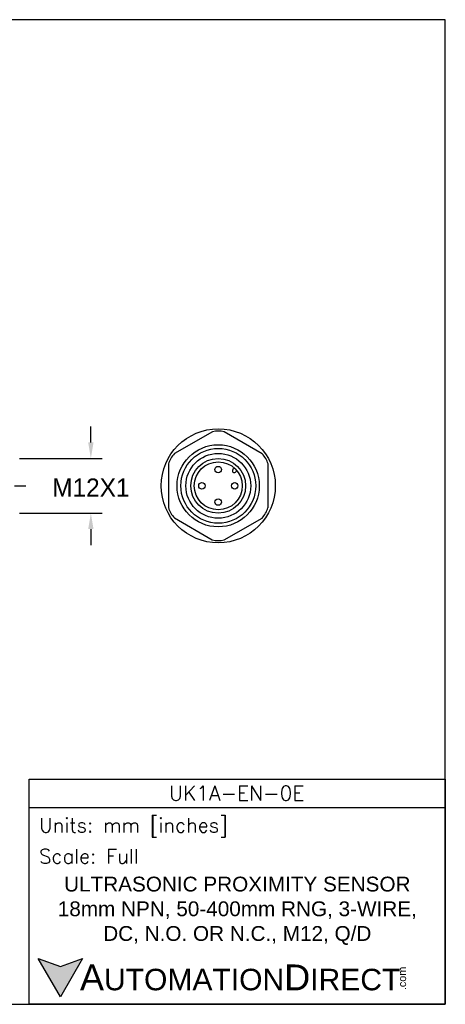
# Model space of a CAD drawing. Header units: inches. Extents: x 0 to 279, y 0 to 216.
# Tile 4 of 4: x 186 to 279, y 0 to 216. Entities that reach past the tile are written whole.
import ezdxf

# ---------------------------------------------------------------- set-up
doc = ezdxf.new("R2010")
doc.units = ezdxf.units.IN
doc.header["$LTSCALE"] = 10
doc.header["$MEASUREMENT"] = 0
doc.linetypes.add('CENTER', pattern=[2, 1.25, -0.25, 0.25, -0.25])
for name, color, linetype in [('center', 40, 'CENTER'), ('DIM', 140, 'Continuous'), ('Text', 140, 'Continuous')]:
    doc.layers.add(name, color=color, linetype=linetype)
doc.styles.add('\\M+2ABAC\\M+2A6A11', font='txt')
doc.styles.add('ROMANS', font='romans.shx')
doc.dimstyles.get("Standard").update_dxf_attribs({"dimtxt": 4, "dimasz": 3.5, "dimexe": 2.5, "dimexo": 1.5, "dimgap": 1, "dimtad": 0, "dimtih": 1, "dimtoh": 1, "dimdec": 1, "dimzin": 0, "dimdsep": 46, "dimtxsty": 'Standard', "dimcen": 0, "dimadec": 0, "dimazin": 0, "dimtfac": 1, "dimtdec": 1, "dimtofl": 0, "dimtmove": 0, "dimatfit": 3, "dimfxl": 0, "dimtolj": 1, "dimtzin": 0, "dimarcsym": 0})

# ---------------------------------------------------------------- blocks, each defined once
blk = doc.blocks.new('*D2')
at = {"layer": 'Defpoints', "color": 0}
for p in [(184.65, 119.69), (184.65, 107.69), (201.76, 107.69)]:
    blk.add_point(p, dxfattribs=at)
at = {"layer": 'DIM', "color": 0, "lineweight": -2}
for p, q in [((201.76, 123.19), (201.76, 126.69)), ((186.15, 119.69), (204.26, 119.69)), ((186.15, 107.69), (204.26, 107.69)), ((201.76, 104.19), (201.76, 100.69))]:
    blk.add_line(p, q, dxfattribs=at)
at = {"layer": 'DIM', "color": 0}
for points in [[(201.18, 123.19), (202.34, 123.19), (201.76, 119.69)], [(201.18, 104.19), (202.34, 104.19), (201.76, 107.69)]]:
    blk.add_solid(points, dxfattribs=at)
at = {"layer": 'DIM', "color": 0, "insert": (201.76, 113.3), "char_height": 4, "attachment_point": 5}
blk.add_mtext('\\A1;M12X1', dxfattribs=at)

msp = doc.modelspace()

# ---------------------------------------------------------------- hatches: boundary and pattern name
at = {"layer": 'Text'}
msp.add_hatch(color=256, dxfattribs=at).paths.add_polyline_path([(199.93, 10.07), (195.08, 8.31), (190.23, 10.07), (195.08, 1.67)])

# ---------------------------------------------------------------- linework, layer by layer
for p, q in [((228.38, 125.54), (220.06, 120.75)), ((239.28, 120.72), (230.98, 125.54)), ((218.77, 118.5), (218.75, 108.9)), ((233.2, 117.58), (232.88, 117.27)), ((233.75, 116.99), (233.44, 116.68)), ((240.57, 108.88), (240.58, 118.48)), ((220.05, 106.66), (228.35, 101.84)), ((230.95, 101.84), (239.27, 106.63))]:
    msp.add_line(p, q)
for centre, radius in [((229.67, 113.69), 12.5), ((229.65, 113.69), 9), ((229.67, 113.69), 8.2), ((229.67, 113.69), 7.1), ((229.65, 113.69), 6), ((229.67, 113.69), 5.25), ((229.65, 117.25), 0.704), ((226.09, 113.69), 0.704), ((233.27, 113.69), 0.704), ((229.65, 110.13), 0.704)]:
    msp.add_circle(centre, radius)
for centre, radius, start, end in [((229.69, 120.03), 5.66, 76.7986, 103.2975), ((224.19, 116.88), 5.66, 136.7986, 163.2975), ((235.16, 116.84), 5.66, 16.7986, 43.2975), ((233.17, 116.99), 0.402, 135.7597, 311.9211), ((224.17, 110.54), 5.66, 196.7986, 223.2975), ((235.14, 110.5), 5.66, 316.7986, 343.2975), ((229.65, 107.35), 5.66, 256.7986, 283.2975)]:
    msp.add_arc(centre, radius, start, end)
at = {"layer": 'center'}
msp.add_line((90.05, 113.69), (187.65, 113.69), dxfattribs=at)
at = {"layer": 'Defpoints'}
msp.add_lwpolyline([(279.4, 215.9), (0, 215.9), (0, 0), (279.4, 0)], close=True, dxfattribs=at)
at = {"layer": 'Text'}
msp.add_line((188.28, 43.12), (279.4, 43.12), dxfattribs=at)
for points in [[(188.28, 0), (188.28, 49.4), (279.4, 49.4), (279.4, 0)], [(199.93, 10.07), (195.08, 1.67), (190.23, 10.07), (195.08, 8.31)]]:
    msp.add_lwpolyline(points, close=True, dxfattribs=at)

# ---------------------------------------------------------------- texts
at = {"layer": 'Text', "linetype": 'Continuous', "insert": (233.7, 46.3), "char_height": 3.248, "width": 61.1425, "attachment_point": 5, "style": 'ROMANS'}
msp.add_mtext('UK1A-EN-0E', dxfattribs=at)
at = {"layer": 'Text', "attachment_point": 4}
for s, insert, char_height, width, style in [(' Units: mm [inches]', (188.28, 38.75), 3.1404, 91.118, 'ROMANS'), (' Scale: Full', (188.28, 32.47), 3.1404, 91.118, 'ROMANS'), ('{\\fArial|b0|i0|c0|p34;     \\H1.2x;A\\H0.8333x;UTOMATION\\H1.2x;D\\H0.8333x;IRECT}', (190.23, 5.87), 4.7106, 79.7962, '\\M+2ABAC\\M+2A6A11')]:
    msp.add_mtext(s, dxfattribs=dict(at, insert=insert, char_height=char_height, width=width, style=style))
at = {"layer": 'Text', "linetype": 'Continuous', "insert": (233.84, 20.5), "char_height": 3.2482, "width": 90.3508, "attachment_point": 5}
msp.add_mtext('{\\fArial|b0|i0|c0|p34;ULTRASONIC PROXIMITY SENSOR\\P18mm NPN, 50-400mm RNG, 3-WIRE,\\PDC, N.O. OR N.C., M12, Q/D}', dxfattribs=at)
at = {"layer": 'Text', "insert": (269.12, 3.11), "char_height": 1.6958, "width": 5.0253, "attachment_point": 1, "rotation": 90, "style": '\\M+2ABAC\\M+2A6A11'}
msp.add_mtext('{\\fArial|b0|i0|c0|p34;.com}', dxfattribs=at)

# ---------------------------------------------------------------- dimensions: what is measured, and where the dimension line sits
at = {"layer": 'DIM'}
dim = msp.add_linear_dim(base=(201.76, 107.69), p1=(184.65, 119.69), p2=(184.65, 107.69), angle=90, text='M12X1', dimstyle='Standard', override={"dimpost": '\\X'}, dxfattribs=at)
dim.commit()
dim.dimension.update_dxf_attribs({"geometry": '*D2', "text_midpoint": (201.76, 113.3), "dimtype": 160})

doc.saveas('drawing.dxf')
